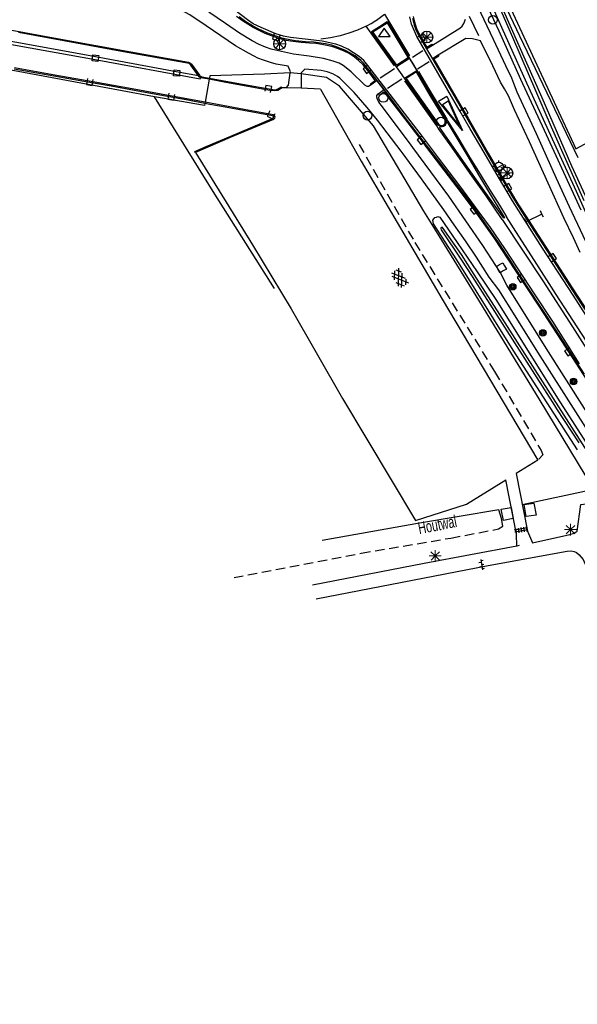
# Model space of a CAD drawing. Header units: metres. Extents: x 814 to 237605, y 2086 to 808797.
# Tile 33 of 57: x 119575 to 119693, y 403573 to 403781. Entities that reach past the tile are written whole.
import ezdxf

# ---------------------------------------------------------------- set-up
doc = ezdxf.new("R2010")
doc.units = ezdxf.units.M
doc.linetypes.add('Houtwal', pattern=[3, 2, -1])
doc.layers.get('0').update_dxf_attribs({"linetype": 'CONTINUOUS'})
for name, color, linetype in [('4401', 7, 'CONTINUOUS'), ('4406', 7, 'CONTINUOUS'), ('4413', 7, 'CONTINUOUS'), ('4504', 7, 'CONTINUOUS'), ('B-AF-HEKW-GD', 47, 'Hekwerk'), ('B-AF-HOUT-GD', 74, 'Houtwal'), ('B-AF-RAST-GD', 47, 'Raster'), ('B-AS-HECT-GD', 9, 'CONTINUOUS'), ('B-BB-BORD-GD', 8, 'CONTINUOUS'), ('B-BP-BOOM-GD', 74, 'CONTINUOUS'), ('B-BW-INFO-GD', 8, 'CONTINUOUS'), ('B-BW-WEGW-GD', 8, 'CONTINUOUS'), ('B-GB-BOUW-GD', 242, 'CONTINUOUS'), ('B-GR-GEMT2006-GS', 6, 'CONTINUOUS'), ('B-MK-ASSTRP-GD', 121, 'CONTINUOUS'), ('B-MK-DRIEH-GD', 121, 'CONTINUOUS'), ('B-MK-KANAL-GD', 121, 'CONTINUOUS'), ('B-MK-STRP-GD', 121, 'CONTINUOUS'), ('B-MK-VLAK-GD', 121, 'CONTINUOUS'), ('B-OV-PAAL-GD', 63, 'CONTINUOUS'), ('B-TE-OND-GD', 8, 'CONTINUOUS'), ('B-TR-SLOO-GD', 142, 'CONTINUOUS'), ('B-VH-BNDH-GD', 13, 'CONTINUOUS'), ('B-VH-FPAD-GD', 13, 'CONTINUOUS'), ('B-VH-GOOT-GD', 13, 'CONTINUOUS'), ('B-VH-HFDR-GD', 13, 'CONTINUOUS'), ('B-VH-OVRG-GD', 13, 'CONTINUOUS'), ('B-VH-PRKS-GD', 13, 'CONTINUOUS'), ('B-VH-WEGN-GD', 13, 'CONTINUOUS'), ('B-WT-KOLK-GD', 213, 'CONTINUOUS'), ('L-AR-SYMB-GD', 8, 'CONTINUOUS')]:
    doc.layers.add(name, color=color, linetype=linetype)
doc.linetypes.add('Hekwerk', pattern='A,4,-1,[1,dgnlstyle.shx,S=0.004,R=0,X=0,Y=0],-1', length=6)
doc.linetypes.add('Raster', pattern='A,4,-1,[1,dgnlstyle.shx,S=0.004,R=0,X=0,Y=0],-1', length=6)

# ---------------------------------------------------------------- blocks, each defined once
blk = doc.blocks.new('2701')
at = {"lineweight": 0}
for q in [(-0.353, 0.351), (0.001, 0.497), (0.355, 0.351), (-0.499, -0.003), (-0.352, -0.356), (0.501, -0.003), (0.001, -0.503), (0.355, -0.356)]:
    blk.add_line((0.001, -0.003), q, dxfattribs=at)
blk = doc.blocks.new('3605')
at = {"flags": 128}
blk.add_lwpolyline([(-0.25, -0.25), (-0.25, 0.25), (0.25, 0.25), (0.25, -0.25)], close=True, dxfattribs=at)
blk = doc.blocks.new('3604')
at = {"flags": 128}
blk.add_lwpolyline([(-0.25, 0.25), (-0.25, -0.25), (0.25, -0.25), (0.25, 0.25)], dxfattribs=at)
blk = doc.blocks.new('2401')
blk.add_circle((0.001, -0.001), 0.375)
blk = doc.blocks.new('2202')
for p, q in [((-0.35, 0.001), (-0.5, 0)), ((0, 0.35), (0, 0.5)), ((0.35, -0.001), (0.5, 0)), ((0, -0.35), (0, -0.5))]:
    blk.add_line(p, q)
blk.add_circle((0, 0), 0.35)
blk = doc.blocks.new('2303')
for p, q in [((0.751, -0.001), (0.751, 0.299)), ((-0.749, -0.001), (0.751, -0.001)), ((0.751, -0.001), (0.751, -0.301))]:
    blk.add_line(p, q)
at = {"flags": 128}
blk.add_lwpolyline([(-0.749, 0.299), (-0.749, -0.001), (-0.749, -0.301)], dxfattribs=at)
blk = doc.blocks.new('GV4', base_point=(119086.285987, 398817.713883))
at = {"layer": '4401'}
for points in [[(119086.285987, 398817.745133, 0), (119086.379737, 398817.807633, 0)], [(119086.285987, 398817.651383, 0), (119086.535987, 398817.807633, 0)], [(119086.285987, 398817.807633, 0), (119086.598487, 398817.620133, 0)], [(119086.285987, 398817.713883, 0), (119086.442237, 398817.620133, 0)], [(119086.348487, 398817.620133, 0), (119086.660987, 398817.807633, 0)], [(119086.410987, 398817.807633, 0), (119086.660987, 398817.651383, 0)], [(119086.504737, 398817.620133, 0), (119086.660987, 398817.713883, 0)], [(119086.567237, 398817.807633, 0), (119086.660987, 398817.745133, 0)]]:
    blk.add_polyline3d(points, dxfattribs=at)
blk = doc.blocks.new('2901')
for radius in [0.27, 0.18, 0.09]:
    blk.add_circle((0, 0), radius)
blk = doc.blocks.new('3602')
at = {"flags": 128}
blk.add_lwpolyline([(-0.31, 0.001), (-0.31, 0.311), (0, 0.311), (0.31, 0.311), (0.31, 0.001), (0.31, -0.309), (0, -0.309), (-0.31, -0.309)], close=True, dxfattribs=at)
blk = doc.blocks.new('OV2-4406', base_point=(119086.285987, 398817.713883))
at = {"layer": '4406'}
for points in [[(119086.285987, 398817.833337, 0), (119086.405441, 398817.833337, 0)], [(119086.285987, 398817.77361, 0), (119086.405441, 398817.77361, 0)], [(119086.285987, 398817.713883, 0), (119086.405441, 398817.713883, 0)], [(119086.315987, 398817.563883, 0), (119086.31585, 398817.8632, 0)], [(119086.375577, 398817.8632, 0), (119086.375987, 398817.563883, 0)], [(119086.285987, 398817.654156, 0), (119086.405441, 398817.654156, 0)], [(119086.285987, 398817.594429, 0), (119086.405441, 398817.594429, 0)]]:
    blk.add_polyline3d(points, dxfattribs=at)
blk = doc.blocks.new('OV6', base_point=(119086.285987, 398817.713883))
at = {"layer": '4413'}
for points in [[(119086.285987, 398817.713883, 0), (119086.598487, 398817.713883, 0)], [(119086.317237, 398817.713883, 0), (119086.317237, 398817.745133, 0)], [(119086.379737, 398817.713883, 0), (119086.379737, 398817.682633, 0)], [(119086.442237, 398817.713883, 0), (119086.442237, 398817.745133, 0)], [(119086.504737, 398817.713883, 0), (119086.504737, 398817.682633, 0)], [(119086.567237, 398817.713883, 0), (119086.567237, 398817.745133, 0)]]:
    blk.add_polyline3d(points, dxfattribs=at)
blk = doc.blocks.new('2301')
at = {"flags": 128}
blk.add_lwpolyline([(-0.502, -0.271), (0.498, -0.271), (-0.002, 0.429), (-0.502, -0.271)], dxfattribs=at)
blk = doc.blocks.new('1237')
at = {"flags": 128}
blk.add_lwpolyline([(7.98, 1.01), (7.97, -0.99), (0, 0)], close=True, dxfattribs=at)
blk.add_lwpolyline([(6.96, 0.71), (6.96, -0.71), (1.31, 0.01), (6.95, 0.71)], dxfattribs=at)

msp = doc.modelspace()

# ---------------------------------------------------------------- linework, layer by layer
at = {"layer": 'B-AF-HEKW-GD'}
for points in [[(119676.417537, 403806.740087), (119670.473547, 403798.618253), (119674.026558, 403791.001478), (119680.581864, 403777.169986), (119692.880222, 403751.507733)], [(119615.228746, 403768.696821), (119615.145846, 403768.232933), (119615.102166, 403767.988514), (119614.242492, 403763.17804), (119614.191678, 403762.8937), (119614.120695, 403762.4965)], [(119614.120695, 403762.4965), (119603.602036, 403764.281963)], [(119681.143695, 403678.345639), (119696.2344, 403681.571522)], [(119676.178628, 403677.238855), (119659.461015, 403674.419183), (119638.917902, 403670.75834)]]:
    msp.add_lwpolyline(points, dxfattribs=at)
at = {"layer": 'B-AF-HOUT-GD'}
for points in [[(119646.738404, 403754.268545), (119658.480891, 403733.607713), (119675.319576, 403706.399682), (119685.143912, 403689.748752), (119685.492226, 403688.837174), (119684.655899, 403687.91889)], [(119620.34584, 403662.976209), (119647.148558, 403668.09662), (119666.080856, 403671.29888), (119676.145101, 403673.229325), (119677.051091, 403673.792962), (119676.77542, 403675.44252), (119676.178628, 403677.238855)]]:
    msp.add_lwpolyline(points, dxfattribs=at)
at = {"layer": 'B-AF-RAST-GD'}
for points in [[(119628.915037, 403723.875707), (119615.967402, 403744.36102), (119603.602036, 403764.281963), (119589.916565, 403766.827038), (119574.047654, 403769.767015), (119557.071635, 403772.81636), (119540.294236, 403775.839812), (119534.377646, 403776.86709)], [(119632.223928, 403769.363547), (119626.743176, 403769.068257), (119615.228746, 403768.696821)], [(119684.696504, 403700.61915), (119671.443227, 403722.329734), (119662.144979, 403737.380493), (119660.385049, 403740.229232), (119649.778903, 403758.191859), (119642.562928, 403766.526415), (119639.852151, 403768.384748), (119634.510718, 403769.107621), (119632.223928, 403769.363547)], [(119720.25561, 403629.390902), (119715.652831, 403639.285403), (119708.557929, 403654.558004), (119701.373417, 403670.116566), (119696.2344, 403681.571522), (119684.696504, 403700.61915)]]:
    msp.add_lwpolyline(points, dxfattribs=at)
at = {"layer": 'B-GB-BOUW-GD'}
for points in [[(119676.706502, 403677.418042), (119678.785586, 403677.765239), (119679.198348, 403675.386641), (119677.202338, 403675.006289)], [(119684.095615, 403676.150325), (119681.964004, 403675.806853), (119681.580672, 403678.347874), (119683.616543, 403678.626526)]]:
    msp.add_lwpolyline(points, close=True, dxfattribs=at)
at = {"layer": 'B-GR-GEMT2006-GS', "color": 0}
for centre in [(119629.96732, 403775.46083), (119661.020318, 403776.892997), (119677.878958, 403748.22927)]:
    msp.add_circle(centre, 1.249997, dxfattribs=at)
at = {"layer": 'B-MK-ASSTRP-GD'}
for points in [[(119726.71283, 403663.452236), (119720.531639, 403672.842049), (119710.916916, 403687.621136), (119702.095576, 403701.302131), (119696.361145, 403710.183997), (119688.319412, 403722.655114), (119683.695482, 403729.828237), (119679.805498, 403735.876852), (119677.813231, 403739.025172)], [(119676.935712, 403738.444189), (119681.366294, 403731.771548), (119685.465423, 403725.532811), (119691.768788, 403715.795209), (119698.802927, 403704.783033), (119707.810651, 403690.717275), (119716.973647, 403676.627388), (119725.968315, 403662.95772)]]:
    msp.add_lwpolyline(points, dxfattribs=at)
at = {"layer": 'B-MK-DRIEH-GD'}
for points in [[(119669.938941, 403781.281524), (119671.886471, 403777.221501)], [(119657.443725, 403772.244462), (119658.770011, 403770.030893)], [(119650.492978, 403767.637647), (119651.857205, 403765.850352)]]:
    msp.add_lwpolyline(points, dxfattribs=at)
at = {"layer": 'B-MK-KANAL-GD'}
for points in [[(119660.171539, 403774.019274), (119657.978569, 403772.610856)], [(119654.215341, 403770.205976), (119651.199192, 403768.259824)], [(119659.04107, 403770.208556), (119661.507064, 403771.773327)], [(119652.738176, 403766.11773), (119655.747459, 403768.09126)]]:
    msp.add_lwpolyline(points, dxfattribs=at)
at = {"layer": 'B-MK-STRP-GD'}
for points in [[(119693.256188, 403708.035394), (119687.56854, 403716.945987), (119683.898479, 403722.533527), (119677.454435, 403732.335659), (119674.417097, 403736.77259), (119672.079137, 403740.017043), (119667.967192, 403745.556477), (119663.507127, 403751.463322), (119660.123309, 403755.904061), (119656.329939, 403760.882273), (119652.605896, 403765.727162), (119648.59664, 403770.932558), (119647.731263, 403771.928713), (119646.758228, 403772.792136), (119644.389011, 403774.326249), (119643.022334, 403774.95155), (119641.817094, 403775.39279), (119638.968758, 403776.053266), (119635.957126, 403776.361263), (119632.266435, 403776.797425), (119630.796918, 403777.106189), (119629.142364, 403777.590529), (119626.042764, 403778.886052), (119624.396255, 403779.714138), (119623.159344, 403780.491854), (119620.492616, 403782.578773)], [(119654.199447, 403770.793227), (119648.228329, 403779.199402), (119649.260785, 403779.774543), (119650.286937, 403780.379913), (119650.407318, 403780.450931), (119651.258916, 403781.053499), (119652.084948, 403781.723055), (119657.363323, 403772.902463)], [(119729.09494, 403665.034461), (119720.90383, 403677.480824), (119714.365197, 403687.523594), (119708.007444, 403697.436691), (119701.630558, 403707.379992), (119696.27191, 403715.675072), (119691.87042, 403722.481977), (119685.447025, 403732.37374), (119682.247108, 403737.373015), (119679.110632, 403742.377922), (119676.155154, 403747.337178), (119673.122, 403752.559742), (119670.183737, 403757.581713), (119668.0744, 403761.195546), (119664.363456, 403767.55334), (119658.877878, 403776.988491), (119657.808675, 403779.584677), (119657.436952, 403781.143509)], [(119648.228329, 403779.199402), (119646.38945, 403778.325025), (119644.573651, 403777.679955), (119642.727498, 403777.155922), (119640.663999, 403776.709329), (119638.629477, 403776.42999)], [(119659.269037, 403769.649444), (119661.385961, 403766.070986), (119663.625568, 403762.323725), (119665.252821, 403759.565364), (119665.476319, 403759.186514)], [(119663.430184, 403757.696949), (119663.096822, 403758.169861), (119656.39468, 403767.677614)], [(119676.935712, 403738.444189), (119673.529544, 403743.430212), (119670.179984, 403748.167758), (119666.273918, 403753.704134), (119663.430184, 403757.696949)], [(119665.476319, 403759.186514), (119667.711311, 403755.49382), (119669.82853, 403751.929691), (119672.447177, 403747.652856), (119674.20871, 403744.778373), (119676.319054, 403741.43801), (119677.813231, 403739.025172)]]:
    msp.add_lwpolyline(points, dxfattribs=at)
at = {"layer": 'B-MK-VLAK-GD'}
msp.add_lwpolyline([(119665.258554, 403759.06819), (119669.42892, 403752.043126), (119672.136149, 403747.523213), (119674.665836, 403743.255578), (119675.986056, 403741.099844), (119677.401921, 403738.790313), (119677.274817, 403738.717253), (119673.917605, 403743.408221), (119668.776538, 403750.641328), (119665.649967, 403755.061681), (119663.663011, 403757.871167), (119663.922789, 403758.032856), (119664.223069, 403758.013239), (119664.601819, 403758.114808), (119664.661134, 403758.161773), (119664.926431, 403758.371834), (119665.116502, 403758.694547)], close=True, dxfattribs=at)
at = {"layer": 'B-TR-SLOO-GD'}
for points in [[(119697.098155, 403734.257763), (119692.562202, 403744.307779), (119682.136101, 403767.200533), (119670.957196, 403792.125532)], [(119672.105023, 403792.799466), (119679.113499, 403776.839913), (119687.251917, 403757.95657), (119694.112254, 403742.457806)], [(119693.585984, 403740.40023), (119685.851402, 403757.176345), (119680.82857, 403767.922697), (119676.309223, 403778.138188), (119671.064312, 403789.23016)], [(119676.933235, 403783.060254), (119685.272378, 403764.180955), (119691.513413, 403749.776218), (119697.722727, 403736.317861)], [(119692.816147, 403689.918998), (119679.261678, 403710.898343), (119667.340004, 403729.908499), (119662.392204, 403737.525044), (119662.274791, 403738.292705), (119662.739218, 403738.826204), (119663.030375, 403738.963937), (119663.315159, 403739.037223), (119663.745131, 403738.933457), (119667.413487, 403733.568349), (119671.666196, 403727.409506), (119675.68987, 403721.38727), (119688.564846, 403700.787533), (119698.899427, 403684.667717)], [(119694.985504, 403689.433477), (119685.502454, 403704.189626), (119676.440576, 403718.408138), (119671.036647, 403726.863188), (119668.334377, 403731.076664), (119664.35268, 403736.763583), (119664.224787, 403736.799989), (119664.101067, 403736.741463), (119663.990071, 403736.688955), (119663.987622, 403736.576571), (119664.065175, 403736.265676), (119668.327772, 403729.870628), (119670.562951, 403726.409422), (119679.535231, 403712.444387), (119687.938914, 403699.256041), (119688.401005, 403698.550138), (119693.102222, 403691.368425)]]:
    msp.add_lwpolyline(points, dxfattribs=at)
at = {"layer": 'B-VH-BNDH-GD'}
for points in [[(119649.247358, 403766.851744), (119649.140851, 403767.044506), (119650.123161, 403767.760637), (119648.753022, 403769.577376), (119647.57717, 403771.01872), (119646.628953, 403771.963442), (119645.770297, 403772.668495), (119644.634632, 403773.401225), (119643.589396, 403773.904858), (119642.188609, 403774.487333), (119641.159102, 403774.80494), (119640.249153, 403775.074481), (119638.88228, 403775.304533), (119637.631731, 403775.501995), (119636.265307, 403775.595204), (119634.509097, 403775.745283), (119633.377882, 403775.869501), (119632.286815, 403776.045022), (119631.400511, 403776.196791), (119630.346393, 403776.453458), (119629.601393, 403776.664228), (119628.268976, 403777.144434), (119626.924069, 403777.65096), (119625.626881, 403778.28083), (119624.409462, 403778.927274), (119623.243885, 403779.599532), (119622.140783, 403780.293379), (119620.885426, 403781.21681)], [(119658.139148, 403781.22786), (119658.400095, 403780.068539), (119658.76621, 403778.922045), (119658.958809, 403778.375578), (119659.325531, 403777.696653), (119661.042776, 403774.766), (119662.069217, 403775.416327), (119662.181905, 403775.193321)], [(119572.71783, 403778.483492), (119583.048503, 403776.610394), (119598.557293, 403773.790065), (119610.71221, 403771.594071), (119611.019553, 403771.48872), (119611.258908, 403771.332966), (119611.399708, 403771.151455), (119613.040711, 403768.829908), (119613.166921, 403768.705992), (119613.326545, 403768.628508), (119613.527514, 403768.527817), (119615.145846, 403768.232933), (119622.126459, 403766.960961), (119628.535857, 403765.816636), (119628.948978, 403765.798251), (119629.307004, 403765.870135), (119629.623411, 403765.965157), (119629.878452, 403766.0862), (119630.298178, 403766.389565), (119630.468125, 403766.225134)], [(119663.420022, 403773.047064), (119663.534547, 403772.882262), (119662.525483, 403772.227708), (119665.897408, 403766.412038), (119669.196237, 403760.704924), (119669.727266, 403759.786221), (119673.975918, 403752.445296), (119677.538202, 403746.25757), (119680.246873, 403741.746227), (119681.940176, 403739.055264), (119684.473488, 403735.113516), (119687.726029, 403730.179034), (119691.707143, 403724.038635), (119695.906604, 403717.55177), (119699.590864, 403711.909717), (119703.54866, 403705.793843), (119705.835033, 403702.261352), (119707.028823, 403700.384501), (119706.82425, 403700.287727)], [(119612.226256, 403752.588467), (119612.070534, 403752.799069), (119614.466003, 403753.819544), (119619.706117, 403756.031579), (119628.477866, 403759.728991), (119628.630771, 403759.819941), (119628.688574, 403759.982173), (119628.659244, 403760.121434), (119628.581772, 403760.207209), (119628.466921, 403760.281372), (119622.372434, 403761.41695), (119618.510105, 403762.1018), (119615.254644, 403762.694539), (119614.191678, 403762.8937), (119610.268756, 403763.628714), (119604.697704, 403764.627987), (119599.676218, 403765.544471), (119594.450547, 403766.50865), (119588.680468, 403767.523448), (119582.308374, 403768.668934), (119573.984817, 403770.159528)], [(119650.765494, 403764.928907), (119651.003199, 403764.655962), (119651.9399, 403765.34045), (119656.306889, 403759.743052), (119660.013881, 403754.845763), (119661.145624, 403753.350623), (119667.371069, 403745.223546), (119670.778087, 403740.702993), (119675.16211, 403734.564165), (119679.60031, 403727.847687), (119684.640754, 403720.186962), (119690.108388, 403711.707341), (119695.561874, 403703.399195), (119700.289145, 403696.120629), (119700.470544, 403696.237741)]]:
    msp.add_lwpolyline(points, dxfattribs=at)
for points in [[(119657.048501, 403772.479727), (119654.667874, 403770.976119), (119649.65619, 403778.015027), (119652.634452, 403779.924817)], [(119658.828377, 403769.532357), (119656.66592, 403768.162929), (119663.495361, 403758.498213), (119663.791685, 403758.338616), (119664.049782, 403758.246656), (119664.310418, 403758.278447), (119664.582835, 403758.401608), (119664.752963, 403758.530634), (119664.892811, 403758.82984), (119664.915521, 403759.091834), (119664.888986, 403759.367219), (119664.760569, 403759.624887), (119661.726679, 403764.597269)]]:
    msp.add_lwpolyline(points, close=True, dxfattribs=at)
at = {"layer": 'B-VH-FPAD-GD'}
for points in [[(119669.120934, 403788.979709), (119675.042461, 403776.417919), (119677.599285, 403770.910165), (119678.858806, 403768.307274), (119679.304832, 403767.155108), (119680.00045, 403765.358203), (119684.09217, 403756.549954), (119688.321553, 403747.145873), (119691.015189, 403741.181511), (119696.217846, 403730.139476)], [(119631.797766, 403770.733026), (119629.245415, 403771.206791), (119628.013487, 403771.52127), (119626.599185, 403772.016224), (119625.38019, 403772.474236), (119624.571474, 403772.834678), (119623.406232, 403773.523218), (119620.667636, 403775.029417), (119614.475715, 403779.225699), (119611.011656, 403781.564339), (119609.359492, 403782.524782), (119607.892123, 403783.255362), (119607.196974, 403783.513978), (119606.190998, 403783.866939), (119604.549207, 403784.353496), (119602.365956, 403784.808814), (119601.02435, 403785.062361)], [(119650.524374, 403767.732619), (119649.247358, 403766.851744), (119648.696748, 403766.468327), (119648.443136, 403766.493081), (119647.91115, 403766.764637), (119645.043655, 403769.552487), (119643.345079, 403770.923113), (119642.549329, 403771.359723), (119641.230073, 403771.846175), (119639.204742, 403772.376442), (119636.185153, 403772.878251), (119632.877382, 403773.307784), (119630.350405, 403773.841834), (119628.180648, 403774.319681), (119626.971246, 403774.761524), (119625.63671, 403775.297159), (119624.173467, 403776.070008), (119621.485071, 403777.7283), (119618.518438, 403779.759148), (119614.999633, 403782.165407)], [(119660.954337, 403774.443201), (119662.181905, 403775.193321), (119667.975837, 403778.733771), (119668.443704, 403779.185752), (119668.836564, 403779.780147), (119669.155781, 403780.637389)], [(119693.344839, 403731.457175), (119691.935005, 403734.557067), (119689.909187, 403738.788227), (119686.603385, 403746.117332), (119682.658726, 403754.840504), (119679.543208, 403761.563166), (119678.218451, 403764.517388), (119677.432735, 403765.960543), (119676.558965, 403767.410265), (119674.912423, 403770.807197), (119672.360246, 403776.082689), (119670.67278, 403776.511784), (119669.211872, 403776.613307), (119663.420022, 403773.047064), (119662.189798, 403772.313014)], [(119657.380428, 403772.405771), (119654.592766, 403770.648447)], [(119631.364594, 403766.217424), (119631.856999, 403766.766035), (119632.223928, 403769.363547), (119632.247337, 403769.52926), (119631.797766, 403770.733026)], [(119635.281628, 403770.114352), (119634.512898, 403769.352122), (119634.510718, 403769.107621), (119634.483813, 403766.08919)], [(119698.76109, 403688.01045), (119692.455936, 403697.904474), (119684.461392, 403710.442571), (119679.644384, 403718.13058), (119676.177882, 403723.595962), (119674.137707, 403726.268335), (119671.517849, 403730.507864), (119669.180559, 403733.945017), (119666.789359, 403737.308167), (119664.576342, 403740.448442), (119662.097955, 403743.97437), (119659.901609, 403747.020278), (119657.347335, 403750.476115), (119655.994679, 403752.281153), (119655.587472, 403752.824547), (119652.649819, 403756.707374), (119650.578203, 403759.405372), (119648.440385, 403762.063727), (119645.67237, 403765.201093), (119643.594419, 403767.327919), (119642.695757, 403768.236549), (119642.148198, 403768.608021), (119641.214928, 403769.128447), (119640.005096, 403769.549489), (119638.733537, 403769.845219), (119635.281628, 403770.114352)], [(119656.32996, 403768.198642), (119658.911764, 403769.84464)], [(119716.652303, 403656.769915), (119709.79129, 403671.915049), (119708.782285, 403674.119775), (119707.76154, 403676.205782), (119706.612552, 403678.706421), (119705.389088, 403681.149195), (119704.251507, 403683.123349), (119701.986866, 403686.714501), (119694.298228, 403698.637719), (119686.18406, 403711.352107), (119677.888368, 403724.606434), (119676.492306, 403727.318376), (119672.813275, 403732.990385), (119665.657238, 403743.326262), (119658.095953, 403753.621954), (119657.746152, 403754.098255), (119651.666689, 403762.186565), (119650.878455, 403763.183), (119650.588246, 403763.724713), (119650.48049, 403764.23957), (119650.497213, 403764.586979), (119650.765494, 403764.928907), (119652.007598, 403765.815863)]]:
    msp.add_lwpolyline(points, dxfattribs=at)
at = {"layer": 'B-VH-GOOT-GD'}
msp.add_lwpolyline([(119612.823805, 403768.701646), (119608.134, 403769.57), (119591.137, 403772.72), (119574.501, 403775.719), (119563.495107, 403777.667962)], dxfattribs=at)
at = {"layer": 'B-VH-HFDR-GD'}
for points in [[(119694.262885, 403705.806055), (119688.217511, 403715.150924), (119682.320614, 403724.130663), (119678.602018, 403729.866487), (119676.133837, 403733.577258), (119674.037496, 403736.607586), (119672.062029, 403739.399486), (119669.916685, 403742.345441), (119667.476757, 403745.572374), (119665.656096, 403747.968675), (119661.464249, 403753.446594), (119659.778147, 403755.641049), (119657.152136, 403759.058791), (119652.007598, 403765.815863), (119650.524374, 403767.732619), (119648.784065, 403769.981604), (119647.715684, 403771.351529), (119647.062245, 403771.963913), (119645.89008, 403772.920993), (119644.929044, 403773.517201), (119643.885265, 403774.066183), (119642.281626, 403774.722154), (119640.98783, 403775.152379), (119639.654056, 403775.442928), (119638.651095, 403775.615138), (119637.156271, 403775.794339), (119635.419579, 403775.894287), (119633.319049, 403776.096951), (119631.742959, 403776.407717), (119630.412443, 403776.663086), (119628.807678, 403777.207526), (119627.28717, 403777.776072), (119625.583634, 403778.590799), (119624.235651, 403779.257027), (119622.862074, 403780.112742), (119621.411428, 403781.181805)], [(119657.995677, 403780.820953), (119658.344457, 403779.414049), (119658.701848, 403778.426592), (119659.125415, 403777.596634), (119660.954337, 403774.443201), (119662.189798, 403772.313014), (119663.534271, 403769.99487), (119666.896862, 403764.243191), (119668.511688, 403761.448191), (119674.116679, 403751.746863), (119679.184898, 403743.069055), (119681.573273, 403739.255666), (119684.358287, 403734.904488), (119687.085153, 403730.721723), (119692.399809, 403722.525789), (119698.406136, 403713.31199), (119702.496426, 403706.922347), (119706.82425, 403700.287727), (119706.667311, 403700.213486), (119712.349729, 403691.317895), (119715.8885, 403685.863098), (119720.019095, 403679.527225), (119725.640324, 403670.736532), (119729.32048, 403665.184268)]]:
    msp.add_lwpolyline(points, dxfattribs=at)
msp.add_lwpolyline([(119655.438766, 403769.445464), (119654.592766, 403770.648447), (119649.360506, 403778.088536), (119651.016789, 403779.142755), (119652.673072, 403780.196974), (119657.380428, 403772.405771), (119657.979623, 403771.414036), (119658.911764, 403769.84464), (119661.966142, 403764.70215), (119665.098963, 403759.476472), (119665.117489, 403759.018132), (119665.027924, 403758.59735), (119664.902547, 403758.330166), (119664.641498, 403758.192045), (119664.433239, 403758.100015), (119663.930272, 403758.128324), (119663.703926, 403758.198911), (119663.356709, 403758.367893), (119656.32996, 403768.198642)], close=True, dxfattribs=at)
at = {"layer": 'B-VH-OVRG-GD'}
for points in [[(119714.548746, 403833.829198), (119686.642969, 403819.063265), (119677.535093, 403803.804056), (119675.862351, 403801.001567), (119676.889104, 403797.778837), (119672.848453, 403795.606668), (119692.462, 403753.329), (119704.829714, 403760.040615), (119723.565429, 403770.178748)], [(119638.57481, 403765.903193), (119634.483813, 403766.08919), (119631.364594, 403766.217424), (119630.468125, 403766.225134), (119630.161733, 403765.958104), (119629.576533, 403765.634859), (119628.826181, 403765.534148), (119627.894603, 403765.613479), (119618.60139, 403767.333948), (119615.102166, 403767.988514), (119613.298139, 403768.325976), (119613.009541, 403768.493755), (119612.823805, 403768.701646), (119611.213603, 403770.993629), (119611.055209, 403771.162254), (119610.899467, 403771.288601), (119610.139072, 403771.441435), (119597.000012, 403773.808227), (119584.482833, 403776.130761), (119574.914983, 403777.835443)], [(119628.667203, 403759.538236), (119628.955241, 403759.780026), (119629.014099, 403760.069817), (119628.897403, 403760.276291), (119628.683031, 403760.511223), (119622.476776, 403761.643135), (119615.712925, 403762.908679), (119614.242492, 403763.17804), (119607.617788, 403764.391586), (119598.860664, 403765.955577), (119590.956589, 403767.387991), (119582.53597, 403768.877486), (119574.03428, 403770.424786)], [(119680.010255, 403669.615452), (119679.956214, 403672.146466), (119677.701699, 403683.554755)], [(119679.850134, 403684.886568), (119682.271262, 403672.764371), (119683.336773, 403670.325461)], [(119683.336773, 403670.325461), (119691.204959, 403672.047663), (119692.079657, 403672.305826), (119692.701036, 403672.761429), (119693.525815, 403678.336326), (119696.978041, 403678.77442), (119695.247644, 403672.247711), (119696.190515, 403670.956525), (119697.762588, 403665.054176), (119700.295785, 403652.507398), (119705.073842, 403627.805743), (119707.975471, 403613.346401)], [(119680.462339, 403669.699985), (119680.010255, 403669.615452), (119660.489568, 403665.965382), (119636.880168, 403661.383274)], [(119637.701967, 403658.484999), (119673.924827, 403665.536228), (119690.586188, 403668.516833), (119691.454554, 403668.597672), (119692.1184, 403668.483305), (119692.607903, 403668.219927), (119693.120876, 403667.765069), (119694.001162, 403666.746202), (119694.437393, 403665.821585), (119694.813648, 403664.925653), (119695.244291, 403663.146827), (119700.747663, 403634.817112), (119708.277965, 403595.01313), (119700.865382, 403593.898896), (119701.473349, 403590.717125), (119708.847561, 403591.894317), (119713.973561, 403564.973134), (119714.040989, 403564.389753), (119712.763959, 403550.636354), (119711.124459, 403550.289902)]]:
    msp.add_lwpolyline(points, dxfattribs=at)
at = {"layer": 'B-VH-PRKS-GD'}
for points in [[(119638.57481, 403765.903193), (119647.187031, 403750.731473), (119664.240403, 403721.664276), (119684.427997, 403687.725493), (119679.850134, 403684.886568)], [(119628.667203, 403759.538236), (119619.540549, 403755.696397), (119612.226256, 403752.588467), (119624.258551, 403733.088822), (119632.375711, 403719.641282), (119643.238316, 403700.728819), (119658.593757, 403675.027481), (119669.415589, 403678.452971), (119677.701699, 403683.554755)]]:
    msp.add_lwpolyline(points, dxfattribs=at)
at = {"layer": 'B-VH-WEGN-GD'}
msp.add_lwpolyline([(119562.741461, 403777.492494), (119562.787, 403777.274), (119574.633, 403775.121), (119591.091, 403772.196), (119613.238354, 403768.108404), (119613.298139, 403768.325976)], dxfattribs=at)

# ---------------------------------------------------------------- block references
at = {"layer": 'B-AS-HECT-GD', "xscale": 2.5, "yscale": 2.5, "zscale": 2.5}
msp.add_blockref('2202', (119676.21825, 403749.630956), dxfattribs=at)
at = {"layer": 'B-BB-BORD-GD', "xscale": 2.5, "yscale": 2.5, "zscale": 2.5}
for p in [(119674.950761, 403780.521104), (119651.851462, 403764.076442), (119648.505, 403760.347), (119663.974709, 403759.070875)]:
    msp.add_blockref('2401', p, dxfattribs=at)
at = {"layer": 'B-BP-BOOM-GD', "xscale": 2.5, "yscale": 2.5, "zscale": 2.5}
for p in [(119679.14992, 403724.2699), (119685.494089, 403714.539069), (119691.970134, 403704.300109)]:
    msp.add_blockref('2901', p, dxfattribs=at)
at = {"layer": 'B-BW-INFO-GD', "xscale": 2.5, "yscale": 2.5, "zscale": 2.5, "rotation": 206.535567}
msp.add_blockref('2303', (119683.636768, 403738.749231), dxfattribs=at)
at = {"layer": 'B-BW-WEGW-GD', "xscale": 2.5, "yscale": 2.5, "zscale": 2.5}
msp.add_blockref('2301', (119652.058243, 403777.677948), dxfattribs=at)
at = {"layer": 'B-MK-DRIEH-GD', "rotation": 121.85888}
msp.add_blockref('1237', (119668.573575, 403757.169215), dxfattribs=at)
at = {"layer": 'B-OV-PAAL-GD', "xscale": 2.5, "yscale": 2.5, "zscale": 2.5}
for p in [(119629.964912, 403775.468055), (119661.01791, 403776.900222), (119677.933, 403748.299), (119691.315228, 403673.083666), (119662.778014, 403667.527023)]:
    msp.add_blockref('2701', p, dxfattribs=at)
at = {"layer": 'B-WT-KOLK-GD', "xscale": 2.5, "yscale": 2.5, "zscale": 2.5}
for name, p, rotation in [('3604', (119629.274107, 403776.853138), 343.755519), ('3604', (119659.878707, 403776.595032), 117.933857), ('3605', (119591.109124, 403772.446764), 171.878036), ('3604', (119648.430599, 403770.110436), 307.620796), ('3604', (119589.931916, 403767.417715), 350.0577260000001), ('3605', (119608.26792, 403769.301198), 174.4253), ('3604', (119627.554646, 403765.94889), 168.519154), ('3604', (119607.124208, 403764.316949), 348.878002), ('3604', (119668.867575, 403761.101211), 117.510154), ('3604', (119628.206779, 403760.47158), 333.842766), ('3604', (119659.874562, 403755.117748), 308.383673), ('3604', (119678.106517, 403745.173383), 119.451362), ('3604', (119671.029837, 403740.418749), 306.495102), ('3604', (119687.505983, 403730.400915), 123.30602), ('3602', (119676.758711, 403728.259339), 300.181203), ('3604', (119680.917822, 403726.031399), 304.532164), ('3604', (119690.950391, 403710.548954), 301.068848)]:
    msp.add_blockref(name, p, dxfattribs=dict(at, rotation=rotation))
at = {"layer": 'L-AR-SYMB-GD'}
for name, p, xscale, yscale, zscale, rotation in [('GV4', (119654.169986, 403727.602917), 10, 11.5, 10, 303.383677), ('OV2-4406', (119680.827045, 403673.507977), 8.5, 9.5, 8.5, 279.873651), ('OV6', (119672.400066, 403666.780103), 7, 16, 7, 279.391999)]:
    msp.add_blockref(name, p, dxfattribs=dict(at, xscale=xscale, yscale=yscale, zscale=zscale, rotation=rotation))

# ---------------------------------------------------------------- texts
at = {"layer": '4504', "width": 0.68}
msp.add_text('6.1', height=2.5, rotation=300.814833, dxfattribs=at).set_placement((119675.192365, 403749.183163))
at = {"layer": 'B-TE-OND-GD', "width": 0.68}
msp.add_text('Houtwal', height=2.5, rotation=11.034032, dxfattribs=at).set_placement((119659.440154, 403672.099817))
msp.add_text('Houtwal', height=2.5, rotation=11.034032, dxfattribs=at).set_placement((119659.440154, 403672.099817))

doc.saveas('drawing.dxf')
